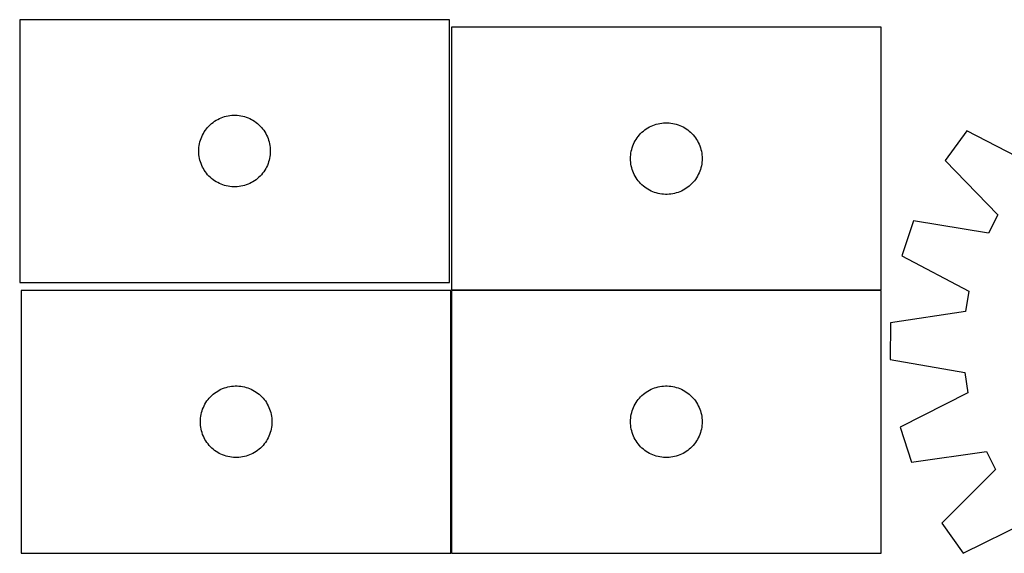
# Model space of a CAD drawing. Header units: millimetres. Extents: x 7 to 1493, y 7 to 486.
# Tile 2 of 5: x 7 to 419, y 259 to 482. Entities that reach past the tile are written whole.
import ezdxf

# ---------------------------------------------------------------- set-up
doc = ezdxf.new("R2010")
doc.units = ezdxf.units.MM
doc.layers.add('COMMON', color=5, linetype='CONTINUOUS', true_color=0x0000ff)
doc.layers.add('CUT', color=7, linetype='CONTINUOUS', true_color=0x000000)

msp = doc.modelspace()

# ---------------------------------------------------------------- linework, layer by layer
at = {"layer": 'COMMON'}
for p, q in [((187.433748, 259.037959), (187.433748, 369.037959)), ((187.533748, 369.137959), (367.533748, 369.137959)), ((8.151617, 258.937958), (108.151617, 258.937958)), ((108.351618, 258.937958), (187.333747, 258.937958)), ((187.533748, 258.937958), (367.533748, 258.937958))]:
    msp.add_line(p, q, dxfattribs=at)
at = {"layer": 'CUT'}
for p, q in [((186.651912, 482.414663), (6.651912, 482.414663)), ((6.651912, 482.414663), (6.651912, 372.414663)), ((186.651912, 372.414663), (186.651912, 482.414663)), ((367.533748, 479.23796), (187.533748, 479.23796)), ((187.533748, 479.23796), (187.533748, 369.23796)), ((367.533748, 369.23796), (367.533748, 479.23796)), ((91.000994, 441.309522), (91.723776, 441.582001)), ((91.723776, 441.582001), (92.459628, 441.816911)), ((92.459628, 441.816911), (93.206596, 442.013628)), ((93.206596, 442.013628), (93.962701, 442.171632)), ((93.962701, 442.171632), (94.725937, 442.290503)), ((94.725937, 442.290503), (95.49428, 442.369925)), ((95.49428, 442.369925), (96.265693, 442.40969)), ((96.265693, 442.40969), (97.038131, 442.40969)), ((97.038131, 442.40969), (97.809544, 442.369925)), ((97.809544, 442.369925), (98.577887, 442.290503)), ((98.577887, 442.290503), (99.341123, 442.171632)), ((99.341123, 442.171632), (100.097228, 442.013628)), ((100.097228, 442.013628), (100.844197, 441.816911)), ((100.844197, 441.816911), (101.580048, 441.582001)), ((101.580048, 441.582001), (102.302831, 441.309522)), ((84.890115, 436.723805), (85.384933, 437.316944)), ((85.384933, 437.316944), (85.909629, 437.883825)), ((85.909629, 437.883825), (86.462812, 438.422943)), ((86.462812, 438.422943), (87.043014, 438.932869)), ((87.043014, 438.932869), (87.648698, 439.412251)), ((87.648698, 439.412251), (88.278256, 439.859818)), ((88.278256, 439.859818), (88.93002, 440.274382)), ((88.93002, 440.274382), (89.602261, 440.654845)), ((89.602261, 440.654845), (90.293196, 441.000197)), ((90.293196, 441.000197), (91.000994, 441.309522)), ((102.302831, 441.309522), (103.010628, 441.000197)), ((103.010628, 441.000197), (103.701563, 440.654845)), ((103.701563, 440.654845), (104.373804, 440.274382)), ((104.373804, 440.274382), (105.025568, 439.859818)), ((105.025568, 439.859818), (105.655126, 439.412251)), ((105.655126, 439.412251), (106.26081, 438.932869)), ((106.26081, 438.932869), (106.841012, 438.422943)), ((106.841012, 438.422943), (107.394195, 437.883825)), ((107.394195, 437.883825), (107.918891, 437.316944)), ((107.918891, 437.316944), (108.413709, 436.723805)), ((269.811856, 437.09768), (270.484097, 437.478142)), ((270.484097, 437.478142), (271.175032, 437.823494)), ((271.175032, 437.823494), (271.88283, 438.13282)), ((271.88283, 438.13282), (272.605612, 438.405299)), ((272.605612, 438.405299), (273.341464, 438.640208)), ((273.341464, 438.640208), (274.088432, 438.836926)), ((274.088432, 438.836926), (274.844537, 438.99493)), ((274.844537, 438.99493), (275.607773, 439.1138)), ((275.607773, 439.1138), (276.376116, 439.193223)), ((276.376116, 439.193223), (277.147529, 439.232987)), ((277.147529, 439.232987), (277.919967, 439.232987)), ((277.919967, 439.232987), (278.69138, 439.193223)), ((278.69138, 439.193223), (279.459723, 439.1138)), ((279.459723, 439.1138), (280.222959, 438.99493)), ((280.222959, 438.99493), (280.979064, 438.836926)), ((280.979064, 438.836926), (281.726033, 438.640208)), ((281.726033, 438.640208), (282.461884, 438.405299)), ((282.461884, 438.405299), (283.184666, 438.13282)), ((283.184666, 438.13282), (283.892464, 437.823494)), ((283.892464, 437.823494), (284.583399, 437.478142)), ((284.583399, 437.478142), (285.25564, 437.09768)), ((82.61616, 432.705944), (82.907159, 433.421471)), ((82.907159, 433.421471), (83.234606, 434.121069)), ((83.234606, 434.121069), (83.597633, 434.802884)), ((83.597633, 434.802884), (83.995279, 435.465105)), ((83.995279, 435.465105), (84.426487, 436.105979)), ((84.426487, 436.105979), (84.890115, 436.723805)), ((108.413709, 436.723805), (108.877337, 436.105979)), ((108.877337, 436.105979), (109.308546, 435.465105)), ((109.308546, 435.465105), (109.706191, 434.802884)), ((109.706191, 434.802884), (110.069218, 434.121069)), ((110.069218, 434.121069), (110.396666, 433.421471)), ((110.396666, 433.421471), (110.687664, 432.705944)), ((265.308323, 432.929277), (265.771951, 433.547103)), ((265.771951, 433.547103), (266.266769, 434.140242)), ((266.266769, 434.140242), (266.791465, 434.707123)), ((266.791465, 434.707123), (267.344648, 435.246241)), ((267.344648, 435.246241), (267.92485, 435.756167)), ((267.92485, 435.756167), (268.530534, 436.235549)), ((268.530534, 436.235549), (269.160092, 436.683115)), ((269.160092, 436.683115), (269.811856, 437.09768)), ((285.25564, 437.09768), (285.907404, 436.683115)), ((285.907404, 436.683115), (286.536962, 436.235549)), ((286.536962, 436.235549), (287.142646, 435.756167)), ((287.142646, 435.756167), (287.722848, 435.246241)), ((287.722848, 435.246241), (288.276031, 434.707123)), ((288.276031, 434.707123), (288.800727, 434.140242)), ((288.800727, 434.140242), (289.295545, 433.547103)), ((289.295545, 433.547103), (289.759173, 432.929277)), ((403.463713, 435.828049), (394.306488, 423.463754)), ((431.713375, 421.304574), (403.463713, 435.828049)), ((81.731414, 428.956978), (81.830594, 429.723021)), ((81.830594, 429.723021), (81.969077, 430.482944)), ((81.969077, 430.482944), (82.146496, 431.234729)), ((82.146496, 431.234729), (82.362381, 431.976385)), ((82.362381, 431.976385), (82.61616, 432.705944)), ((110.687664, 432.705944), (110.941443, 431.976385)), ((110.941443, 431.976385), (111.157328, 431.234729)), ((111.157328, 431.234729), (111.334747, 430.482944)), ((111.334747, 430.482944), (111.473231, 429.723021)), ((111.473231, 429.723021), (111.57241, 428.956978)), ((263.244217, 428.799683), (263.497996, 429.529242)), ((263.497996, 429.529242), (263.788994, 430.244769)), ((263.788994, 430.244769), (264.116442, 430.944367)), ((264.116442, 430.944367), (264.479469, 431.626181)), ((264.479469, 431.626181), (264.877115, 432.288403)), ((264.877115, 432.288403), (265.308323, 432.929277)), ((289.759173, 432.929277), (290.190381, 432.288403)), ((290.190381, 432.288403), (290.588027, 431.626181)), ((290.588027, 431.626181), (290.951054, 430.944367)), ((290.951054, 430.944367), (291.278502, 430.244769)), ((291.278502, 430.244769), (291.5695, 429.529242)), ((291.5695, 429.529242), (291.823279, 428.799683)), ((81.651912, 427.414663), (81.671801, 428.186844)), ((81.671801, 426.642481), (81.651912, 427.414663)), ((81.671801, 428.186844), (81.731414, 428.956978)), ((81.731414, 425.872348), (81.671801, 426.642481)), ((81.830594, 425.106304), (81.731414, 425.872348)), ((81.969077, 424.346382), (81.830594, 425.106304)), ((111.473231, 425.106304), (111.334747, 424.346382)), ((111.57241, 425.872348), (111.473231, 425.106304)), ((111.57241, 428.956978), (111.632023, 428.186844)), ((111.632023, 426.642481), (111.57241, 425.872348)), ((111.632023, 428.186844), (111.651912, 427.414663)), ((111.651912, 427.414663), (111.632023, 426.642481)), ((262.533748, 424.23796), (262.553637, 425.010142)), ((262.553637, 425.010142), (262.61325, 425.780275)), ((262.61325, 425.780275), (262.71243, 426.546319)), ((262.71243, 426.546319), (262.850913, 427.306241)), ((262.850913, 427.306241), (263.028332, 428.058027)), ((263.028332, 428.058027), (263.244217, 428.799683)), ((291.823279, 428.799683), (292.039164, 428.058027)), ((292.039164, 428.058027), (292.216583, 427.306241)), ((292.216583, 427.306241), (292.355066, 426.546319)), ((292.355066, 426.546319), (292.454246, 425.780275)), ((292.454246, 425.780275), (292.513859, 425.010142)), ((292.513859, 425.010142), (292.533748, 424.23796)), ((82.146496, 423.594596), (81.969077, 424.346382)), ((82.362381, 422.85294), (82.146496, 423.594596)), ((82.61616, 422.123381), (82.362381, 422.85294)), ((82.907159, 421.407854), (82.61616, 422.123381)), ((83.234606, 420.708256), (82.907159, 421.407854)), ((110.396666, 421.407854), (110.069218, 420.708256)), ((110.687664, 422.123381), (110.396666, 421.407854)), ((110.941443, 422.85294), (110.687664, 422.123381)), ((111.157328, 423.594596), (110.941443, 422.85294)), ((111.334747, 424.346382), (111.157328, 423.594596)), ((262.553637, 423.465779), (262.533748, 424.23796)), ((262.61325, 422.695645), (262.553637, 423.465779)), ((262.71243, 421.929602), (262.61325, 422.695645)), ((262.850913, 421.169679), (262.71243, 421.929602)), ((263.028332, 420.417893), (262.850913, 421.169679)), ((292.216583, 421.169679), (292.039164, 420.417893)), ((292.355066, 421.929602), (292.216583, 421.169679)), ((292.454246, 422.695645), (292.355066, 421.929602)), ((292.513859, 423.465779), (292.454246, 422.695645)), ((292.533748, 424.23796), (292.513859, 423.465779)), ((394.306488, 423.463754), (416.435413, 400.675919)), ((83.597633, 420.026442), (83.234606, 420.708256)), ((83.995279, 419.36422), (83.597633, 420.026442)), ((84.426487, 418.723346), (83.995279, 419.36422)), ((84.890115, 418.10552), (84.426487, 418.723346)), ((85.384933, 417.512381), (84.890115, 418.10552)), ((85.909629, 416.9455), (85.384933, 417.512381)), ((86.462812, 416.406382), (85.909629, 416.9455)), ((107.394195, 416.9455), (106.841012, 416.406382)), ((107.918891, 417.512381), (107.394195, 416.9455)), ((108.413709, 418.10552), (107.918891, 417.512381)), ((108.877337, 418.723346), (108.413709, 418.10552)), ((109.308546, 419.36422), (108.877337, 418.723346)), ((109.706191, 420.026442), (109.308546, 419.36422)), ((110.069218, 420.708256), (109.706191, 420.026442)), ((263.244217, 419.676238), (263.028332, 420.417893)), ((263.497996, 418.946679), (263.244217, 419.676238)), ((263.788994, 418.231152), (263.497996, 418.946679)), ((264.116442, 417.531553), (263.788994, 418.231152)), ((264.479469, 416.849739), (264.116442, 417.531553)), ((264.877115, 416.187517), (264.479469, 416.849739)), ((290.588027, 416.849739), (290.190381, 416.187517)), ((290.951054, 417.531553), (290.588027, 416.849739)), ((291.278502, 418.231152), (290.951054, 417.531553)), ((291.5695, 418.946679), (291.278502, 418.231152)), ((291.823279, 419.676238), (291.5695, 418.946679)), ((292.039164, 420.417893), (291.823279, 419.676238)), ((87.043014, 415.896456), (86.462812, 416.406382)), ((87.648698, 415.417074), (87.043014, 415.896456)), ((88.278256, 414.969507), (87.648698, 415.417074)), ((88.93002, 414.554943), (88.278256, 414.969507)), ((89.602261, 414.174481), (88.93002, 414.554943)), ((90.293196, 413.829129), (89.602261, 414.174481)), ((91.000994, 413.519803), (90.293196, 413.829129)), ((91.723776, 413.247324), (91.000994, 413.519803)), ((92.459628, 413.012414), (91.723776, 413.247324)), ((93.206596, 412.815697), (92.459628, 413.012414)), ((93.962701, 412.657693), (93.206596, 412.815697)), ((94.725937, 412.538822), (93.962701, 412.657693)), ((95.49428, 412.4594), (94.725937, 412.538822)), ((98.577887, 412.538822), (97.809544, 412.4594)), ((99.341123, 412.657693), (98.577887, 412.538822)), ((100.097228, 412.815697), (99.341123, 412.657693)), ((100.844197, 413.012414), (100.097228, 412.815697)), ((101.580048, 413.247324), (100.844197, 413.012414)), ((102.302831, 413.519803), (101.580048, 413.247324)), ((103.010628, 413.829129), (102.302831, 413.519803)), ((103.701563, 414.174481), (103.010628, 413.829129)), ((104.373804, 414.554943), (103.701563, 414.174481)), ((105.025568, 414.969507), (104.373804, 414.554943)), ((105.655126, 415.417074), (105.025568, 414.969507)), ((106.26081, 415.896456), (105.655126, 415.417074)), ((106.841012, 416.406382), (106.26081, 415.896456)), ((265.308323, 415.546644), (264.877115, 416.187517)), ((265.771951, 414.928818), (265.308323, 415.546644)), ((266.266769, 414.335678), (265.771951, 414.928818)), ((266.791465, 413.768798), (266.266769, 414.335678)), ((267.344648, 413.22968), (266.791465, 413.768798)), ((267.92485, 412.719754), (267.344648, 413.22968)), ((268.530534, 412.240372), (267.92485, 412.719754)), ((287.142646, 412.719754), (286.536962, 412.240372)), ((287.722848, 413.22968), (287.142646, 412.719754)), ((288.276031, 413.768798), (287.722848, 413.22968)), ((288.800727, 414.335678), (288.276031, 413.768798)), ((289.295545, 414.928818), (288.800727, 414.335678)), ((289.759173, 415.546644), (289.295545, 414.928818)), ((290.190381, 416.187517), (289.759173, 415.546644)), ((96.265693, 412.419636), (95.49428, 412.4594)), ((97.038131, 412.419636), (96.265693, 412.419636)), ((97.809544, 412.4594), (97.038131, 412.419636)), ((269.160092, 411.792805), (268.530534, 412.240372)), ((269.811856, 411.378241), (269.160092, 411.792805)), ((270.484097, 410.997778), (269.811856, 411.378241)), ((271.175032, 410.652426), (270.484097, 410.997778)), ((271.88283, 410.343101), (271.175032, 410.652426)), ((272.605612, 410.070622), (271.88283, 410.343101)), ((273.341464, 409.835712), (272.605612, 410.070622)), ((274.088432, 409.638995), (273.341464, 409.835712)), ((274.844537, 409.480991), (274.088432, 409.638995)), ((275.607773, 409.36212), (274.844537, 409.480991)), ((276.376116, 409.282697), (275.607773, 409.36212)), ((277.147529, 409.242933), (276.376116, 409.282697)), ((277.919967, 409.242933), (277.147529, 409.242933)), ((278.69138, 409.282697), (277.919967, 409.242933)), ((279.459723, 409.36212), (278.69138, 409.282697)), ((280.222959, 409.480991), (279.459723, 409.36212)), ((280.979064, 409.638995), (280.222959, 409.480991)), ((281.726033, 409.835712), (280.979064, 409.638995)), ((282.461884, 410.070622), (281.726033, 409.835712)), ((283.184666, 410.343101), (282.461884, 410.070622)), ((283.892464, 410.652426), (283.184666, 410.343101)), ((284.583399, 410.997778), (283.892464, 410.652426)), ((285.25564, 411.378241), (284.583399, 410.997778)), ((285.907404, 411.792805), (285.25564, 411.378241)), ((286.536962, 412.240372), (285.907404, 411.792805)), ((416.435413, 400.675919), (412.472992, 393.072065)), ((381.117966, 398.155085), (376.229705, 383.566204)), ((412.472992, 393.072065), (381.117966, 398.155085)), ((376.229705, 383.566204), (404.317392, 368.731899)), ((6.651912, 372.414663), (186.651912, 372.414663)), ((187.333747, 369.037959), (7.333747, 369.037959)), ((7.333747, 369.037959), (7.333747, 259.037959)), ((187.333747, 259.037959), (187.333747, 369.037959)), ((187.533748, 369.23796), (367.533748, 369.23796)), ((367.533748, 369.037959), (187.533748, 369.037959)), ((187.533748, 369.037959), (187.533748, 259.037959)), ((367.533748, 259.037959), (367.533748, 369.037959)), ((404.317392, 368.731899), (402.898626, 360.275749)), ((402.898626, 360.275749), (371.507485, 355.420753)), ((371.507485, 355.420753), (371.366684, 340.035347)), ((371.366684, 340.035347), (402.663714, 334.606656)), ((402.663714, 334.606656), (403.927482, 326.125957)), ((87.724849, 325.556166), (88.330533, 326.035548)), ((88.330533, 326.035548), (88.960091, 326.483114)), ((88.960091, 326.483114), (89.611855, 326.897679)), ((89.611855, 326.897679), (90.284096, 327.278141)), ((90.284096, 327.278141), (90.975031, 327.623493)), ((90.975031, 327.623493), (91.682829, 327.932819)), ((91.682829, 327.932819), (92.405611, 328.205298)), ((92.405611, 328.205298), (93.141463, 328.440207)), ((93.141463, 328.440207), (93.888431, 328.636925)), ((93.888431, 328.636925), (94.644536, 328.794929)), ((94.644536, 328.794929), (95.407772, 328.913799)), ((95.407772, 328.913799), (96.176115, 328.993222)), ((96.176115, 328.993222), (96.947528, 329.032986)), ((96.947528, 329.032986), (97.719966, 329.032986)), ((97.719966, 329.032986), (98.491379, 328.993222)), ((98.491379, 328.993222), (99.259722, 328.913799)), ((99.259722, 328.913799), (100.022958, 328.794929)), ((100.022958, 328.794929), (100.779063, 328.636925)), ((100.779063, 328.636925), (101.526032, 328.440207)), ((101.526032, 328.440207), (102.261883, 328.205298)), ((102.261883, 328.205298), (102.984665, 327.932819)), ((102.984665, 327.932819), (103.692463, 327.623493)), ((103.692463, 327.623493), (104.383398, 327.278141)), ((104.383398, 327.278141), (105.055639, 326.897679)), ((105.055639, 326.897679), (105.707403, 326.483114)), ((105.707403, 326.483114), (106.336961, 326.035548)), ((106.336961, 326.035548), (106.942645, 325.556166)), ((267.92485, 325.556166), (268.530534, 326.035548)), ((268.530534, 326.035548), (269.160092, 326.483114)), ((269.160092, 326.483114), (269.811856, 326.897679)), ((269.811856, 326.897679), (270.484097, 327.278141)), ((270.484097, 327.278141), (271.175032, 327.623493)), ((271.175032, 327.623493), (271.88283, 327.932819)), ((271.88283, 327.932819), (272.605612, 328.205298)), ((272.605612, 328.205298), (273.341464, 328.440207)), ((273.341464, 328.440207), (274.088432, 328.636925)), ((274.088432, 328.636925), (274.844537, 328.794929)), ((274.844537, 328.794929), (275.607773, 328.913799)), ((275.607773, 328.913799), (276.376116, 328.993222)), ((276.376116, 328.993222), (277.147529, 329.032986)), ((277.147529, 329.032986), (277.919967, 329.032986)), ((277.919967, 329.032986), (278.69138, 328.993222)), ((278.69138, 328.993222), (279.459723, 328.913799)), ((279.459723, 328.913799), (280.222959, 328.794929)), ((280.222959, 328.794929), (280.979064, 328.636925)), ((280.979064, 328.636925), (281.726033, 328.440207)), ((281.726033, 328.440207), (282.461884, 328.205298)), ((282.461884, 328.205298), (283.184666, 327.932819)), ((283.184666, 327.932819), (283.892464, 327.623493)), ((283.892464, 327.623493), (284.583399, 327.278141)), ((284.583399, 327.278141), (285.25564, 326.897679)), ((285.25564, 326.897679), (285.907404, 326.483114)), ((285.907404, 326.483114), (286.536962, 326.035548)), ((286.536962, 326.035548), (287.142646, 325.556166)), ((403.927482, 326.125957), (375.573009, 311.808185)), ((84.279468, 321.42618), (84.677114, 322.088402)), ((84.677114, 322.088402), (85.108322, 322.729276)), ((85.108322, 322.729276), (85.57195, 323.347102)), ((85.57195, 323.347102), (86.066768, 323.940241)), ((86.066768, 323.940241), (86.591464, 324.507122)), ((86.591464, 324.507122), (87.144647, 325.04624)), ((87.144647, 325.04624), (87.724849, 325.556166)), ((106.942645, 325.556166), (107.522847, 325.04624)), ((107.522847, 325.04624), (108.07603, 324.507122)), ((108.07603, 324.507122), (108.600726, 323.940241)), ((108.600726, 323.940241), (109.095544, 323.347102)), ((109.095544, 323.347102), (109.559172, 322.729276)), ((109.559172, 322.729276), (109.99038, 322.088402)), ((109.99038, 322.088402), (110.388026, 321.42618)), ((264.479469, 321.42618), (264.877115, 322.088402)), ((264.877115, 322.088402), (265.308323, 322.729276)), ((265.308323, 322.729276), (265.771951, 323.347102)), ((265.771951, 323.347102), (266.266769, 323.940241)), ((266.266769, 323.940241), (266.791465, 324.507122)), ((266.791465, 324.507122), (267.344648, 325.04624)), ((267.344648, 325.04624), (267.92485, 325.556166)), ((287.142646, 325.556166), (287.722848, 325.04624)), ((287.722848, 325.04624), (288.276031, 324.507122)), ((288.276031, 324.507122), (288.800727, 323.940241)), ((288.800727, 323.940241), (289.295545, 323.347102)), ((289.295545, 323.347102), (289.759173, 322.729276)), ((289.759173, 322.729276), (290.190381, 322.088402)), ((290.190381, 322.088402), (290.588027, 321.42618)), ((82.650912, 317.10624), (82.828331, 317.858026)), ((82.828331, 317.858026), (83.044216, 318.599682)), ((83.044216, 318.599682), (83.297995, 319.329241)), ((83.297995, 319.329241), (83.588993, 320.044768)), ((83.588993, 320.044768), (83.916441, 320.744366)), ((83.916441, 320.744366), (84.279468, 321.42618)), ((110.388026, 321.42618), (110.751053, 320.744366)), ((110.751053, 320.744366), (111.078501, 320.044768)), ((111.078501, 320.044768), (111.369499, 319.329241)), ((111.369499, 319.329241), (111.623278, 318.599682)), ((111.623278, 318.599682), (111.839163, 317.858026)), ((111.839163, 317.858026), (112.016582, 317.10624)), ((262.850913, 317.10624), (263.028332, 317.858026)), ((263.028332, 317.858026), (263.244217, 318.599682)), ((263.244217, 318.599682), (263.497996, 319.329241)), ((263.497996, 319.329241), (263.788994, 320.044768)), ((263.788994, 320.044768), (264.116442, 320.744366)), ((264.116442, 320.744366), (264.479469, 321.42618)), ((290.588027, 321.42618), (290.951054, 320.744366)), ((290.951054, 320.744366), (291.278502, 320.044768)), ((291.278502, 320.044768), (291.5695, 319.329241)), ((291.5695, 319.329241), (291.823279, 318.599682)), ((291.823279, 318.599682), (292.039164, 317.858026)), ((292.039164, 317.858026), (292.216583, 317.10624)), ((82.333747, 314.037959), (82.353636, 314.810141)), ((82.353636, 313.265778), (82.333747, 314.037959)), ((82.353636, 314.810141), (82.413249, 315.580274)), ((82.413249, 315.580274), (82.512429, 316.346318)), ((82.512429, 316.346318), (82.650912, 317.10624)), ((112.016582, 317.10624), (112.155065, 316.346318)), ((112.155065, 316.346318), (112.254245, 315.580274)), ((112.254245, 315.580274), (112.313858, 314.810141)), ((112.313858, 314.810141), (112.333747, 314.037959)), ((112.333747, 314.037959), (112.313858, 313.265778)), ((262.533748, 314.037959), (262.553637, 314.810141)), ((262.553637, 313.265778), (262.533748, 314.037959)), ((262.553637, 314.810141), (262.61325, 315.580274)), ((262.61325, 315.580274), (262.71243, 316.346318)), ((262.71243, 316.346318), (262.850913, 317.10624)), ((292.216583, 317.10624), (292.355066, 316.346318)), ((292.355066, 316.346318), (292.454246, 315.580274)), ((292.454246, 315.580274), (292.513859, 314.810141)), ((292.513859, 314.810141), (292.533748, 314.037959)), ((292.533748, 314.037959), (292.513859, 313.265778)), ((82.413249, 312.495644), (82.353636, 313.265778)), ((82.512429, 311.729601), (82.413249, 312.495644)), ((82.650912, 310.969678), (82.512429, 311.729601)), ((82.828331, 310.217892), (82.650912, 310.969678)), ((83.044216, 309.476237), (82.828331, 310.217892)), ((83.297995, 308.746678), (83.044216, 309.476237)), ((111.623278, 309.476237), (111.369499, 308.746678)), ((111.839163, 310.217892), (111.623278, 309.476237)), ((112.016582, 310.969678), (111.839163, 310.217892)), ((112.155065, 311.729601), (112.016582, 310.969678)), ((112.254245, 312.495644), (112.155065, 311.729601)), ((112.313858, 313.265778), (112.254245, 312.495644)), ((262.61325, 312.495644), (262.553637, 313.265778)), ((262.71243, 311.729601), (262.61325, 312.495644)), ((262.850913, 310.969678), (262.71243, 311.729601)), ((263.028332, 310.217892), (262.850913, 310.969678)), ((263.244217, 309.476237), (263.028332, 310.217892)), ((263.497996, 308.746678), (263.244217, 309.476237)), ((291.823279, 309.476237), (291.5695, 308.746678)), ((292.039164, 310.217892), (291.823279, 309.476237)), ((292.216583, 310.969678), (292.039164, 310.217892)), ((292.355066, 311.729601), (292.216583, 310.969678)), ((292.454246, 312.495644), (292.355066, 311.729601)), ((292.513859, 313.265778), (292.454246, 312.495644)), ((375.573009, 311.808185), (380.193452, 297.132284)), ((83.588993, 308.031151), (83.297995, 308.746678)), ((83.916441, 307.331552), (83.588993, 308.031151)), ((84.279468, 306.649738), (83.916441, 307.331552)), ((84.677114, 305.987516), (84.279468, 306.649738)), ((85.108322, 305.346643), (84.677114, 305.987516)), ((85.57195, 304.728817), (85.108322, 305.346643)), ((109.559172, 305.346643), (109.095544, 304.728817)), ((109.99038, 305.987516), (109.559172, 305.346643)), ((110.388026, 306.649738), (109.99038, 305.987516)), ((110.751053, 307.331552), (110.388026, 306.649738)), ((111.078501, 308.031151), (110.751053, 307.331552)), ((111.369499, 308.746678), (111.078501, 308.031151)), ((263.788994, 308.031151), (263.497996, 308.746678)), ((264.116442, 307.331552), (263.788994, 308.031151)), ((264.479469, 306.649738), (264.116442, 307.331552)), ((264.877115, 305.987516), (264.479469, 306.649738)), ((265.308323, 305.346643), (264.877115, 305.987516)), ((265.771951, 304.728817), (265.308323, 305.346643)), ((289.759173, 305.346643), (289.295545, 304.728817)), ((290.190381, 305.987516), (289.759173, 305.346643)), ((290.588027, 306.649738), (290.190381, 305.987516)), ((290.951054, 307.331552), (290.588027, 306.649738)), ((291.278502, 308.031151), (290.951054, 307.331552)), ((291.5695, 308.746678), (291.278502, 308.031151)), ((86.066768, 304.135677), (85.57195, 304.728817)), ((86.591464, 303.568797), (86.066768, 304.135677)), ((87.144647, 303.029679), (86.591464, 303.568797)), ((87.724849, 302.519753), (87.144647, 303.029679)), ((88.330533, 302.040371), (87.724849, 302.519753)), ((88.960091, 301.592804), (88.330533, 302.040371)), ((89.611855, 301.17824), (88.960091, 301.592804)), ((90.284096, 300.797777), (89.611855, 301.17824)), ((105.055639, 301.17824), (104.383398, 300.797777)), ((105.707403, 301.592804), (105.055639, 301.17824)), ((106.336961, 302.040371), (105.707403, 301.592804)), ((106.942645, 302.519753), (106.336961, 302.040371)), ((107.522847, 303.029679), (106.942645, 302.519753)), ((108.07603, 303.568797), (107.522847, 303.029679)), ((108.600726, 304.135677), (108.07603, 303.568797)), ((109.095544, 304.728817), (108.600726, 304.135677)), ((266.266769, 304.135677), (265.771951, 304.728817)), ((266.791465, 303.568797), (266.266769, 304.135677)), ((267.344648, 303.029679), (266.791465, 303.568797)), ((267.92485, 302.519753), (267.344648, 303.029679)), ((268.530534, 302.040371), (267.92485, 302.519753)), ((269.160092, 301.592804), (268.530534, 302.040371)), ((269.811856, 301.17824), (269.160092, 301.592804)), ((270.484097, 300.797777), (269.811856, 301.17824)), ((285.25564, 301.17824), (284.583399, 300.797777)), ((285.907404, 301.592804), (285.25564, 301.17824)), ((286.536962, 302.040371), (285.907404, 301.592804)), ((287.142646, 302.519753), (286.536962, 302.040371)), ((287.722848, 303.029679), (287.142646, 302.519753)), ((288.276031, 303.568797), (287.722848, 303.029679)), ((288.800727, 304.135677), (288.276031, 303.568797)), ((289.295545, 304.728817), (288.800727, 304.135677)), ((380.193452, 297.132284), (411.636253, 301.640607)), ((411.636253, 301.640607), (415.458848, 293.965508)), ((90.975031, 300.452425), (90.284096, 300.797777)), ((91.682829, 300.1431), (90.975031, 300.452425)), ((92.405611, 299.870621), (91.682829, 300.1431)), ((93.141463, 299.635711), (92.405611, 299.870621)), ((93.888431, 299.438994), (93.141463, 299.635711)), ((94.644536, 299.28099), (93.888431, 299.438994)), ((95.407772, 299.162119), (94.644536, 299.28099)), ((96.176115, 299.082696), (95.407772, 299.162119)), ((96.947528, 299.042932), (96.176115, 299.082696)), ((97.719966, 299.042932), (96.947528, 299.042932)), ((98.491379, 299.082696), (97.719966, 299.042932)), ((99.259722, 299.162119), (98.491379, 299.082696)), ((100.022958, 299.28099), (99.259722, 299.162119)), ((100.779063, 299.438994), (100.022958, 299.28099)), ((101.526032, 299.635711), (100.779063, 299.438994)), ((102.261883, 299.870621), (101.526032, 299.635711)), ((102.984665, 300.1431), (102.261883, 299.870621)), ((103.692463, 300.452425), (102.984665, 300.1431)), ((104.383398, 300.797777), (103.692463, 300.452425)), ((271.175032, 300.452425), (270.484097, 300.797777)), ((271.88283, 300.1431), (271.175032, 300.452425)), ((272.605612, 299.870621), (271.88283, 300.1431)), ((273.341464, 299.635711), (272.605612, 299.870621)), ((274.088432, 299.438994), (273.341464, 299.635711)), ((274.844537, 299.28099), (274.088432, 299.438994)), ((275.607773, 299.162119), (274.844537, 299.28099)), ((276.376116, 299.082696), (275.607773, 299.162119)), ((277.147529, 299.042932), (276.376116, 299.082696)), ((277.919967, 299.042932), (277.147529, 299.042932)), ((278.69138, 299.082696), (277.919967, 299.042932)), ((279.459723, 299.162119), (278.69138, 299.082696)), ((280.222959, 299.28099), (279.459723, 299.162119)), ((280.979064, 299.438994), (280.222959, 299.28099)), ((281.726033, 299.635711), (280.979064, 299.438994)), ((282.461884, 299.870621), (281.726033, 299.635711)), ((283.184666, 300.1431), (282.461884, 299.870621)), ((283.892464, 300.452425), (283.184666, 300.1431)), ((284.583399, 300.797777), (283.892464, 300.452425)), ((415.458848, 293.965508), (392.916576, 271.586484)), ((401.845981, 259.056669), (430.356714, 273.060698)), ((392.916576, 271.586484), (401.845981, 259.056669)), ((7.333747, 259.037959), (187.333747, 259.037959)), ((187.533748, 259.037959), (367.533748, 259.037959))]:
    msp.add_line(p, q, dxfattribs=at)

doc.saveas('drawing.dxf')
